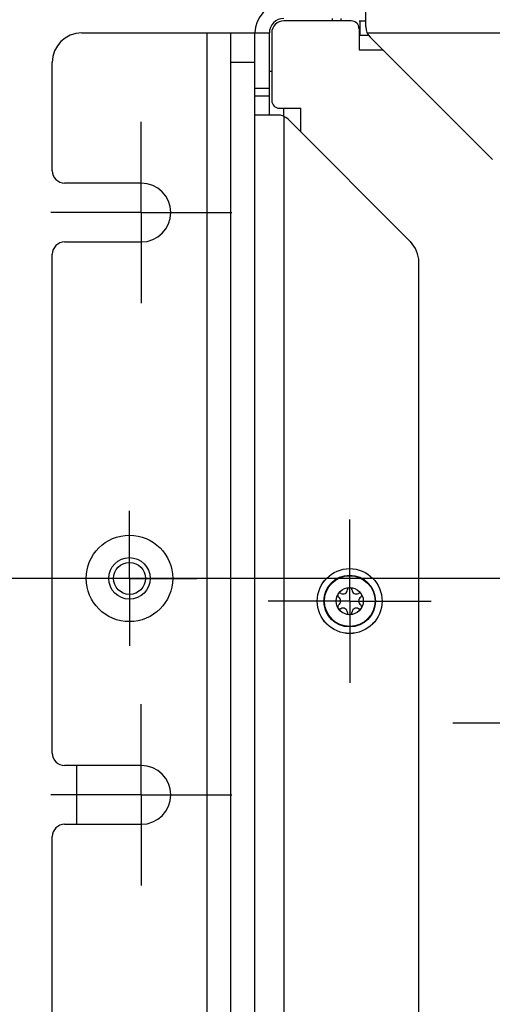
# Model space of a CAD drawing. Header units: inches. Extents: x 0 to 34, y 0 to 22.
# Tile 5 of 55: x 12.8 to 13.8, y 14.2 to 16.2. Entities that reach past the tile are written whole.
import ezdxf

# ---------------------------------------------------------------- set-up
doc = ezdxf.new("R2010")
doc.units = ezdxf.units.IN
doc.header["$LTSCALE"] = 1.87
doc.header["$MEASUREMENT"] = 0
doc.linetypes.add('CENTER', pattern=[0.6, 0.375, -0.075, 0.075, -0.075])
doc.layers.get('0').update_dxf_attribs({"linetype": 'CONTINUOUS'})
for name, color, linetype in [('02___PRT_ALL_AXES', 7, 'CONTINUOUS'), ('COSMETIC', 7, 'CONTINUOUS'), ('DIMENSIONS', 7, 'CONTINUOUS')]:
    doc.layers.add(name, color=color, linetype=linetype)
doc.styles.get("Standard").update_dxf_attribs({"font": 'txt', "width": 0.8})
doc.dimstyles.new('DIMSTYLE_1', dxfattribs={"dimtxt": 0.125, "dimasz": 0.18, "dimexe": 0.125, "dimexo": 0.0625, "dimgap": 0.09, "dimtad": 0, "dimtih": 1, "dimtoh": 1, "dimlfac": 2, "dimzin": 4, "dimdsep": 46, "dimtxsty": 'STANDARD', "dimblk": '_FILLED', "dimblk1": '_FILLED', "dimblk2": '_FILLED', "dimcen": 0.09, "dimadec": 0, "dimazin": 0, "dimtfac": 1, "dimtofl": 0, "dimtmove": 0, "dimatfit": 3, "dimldrblk": '_FILLED', "dimfxl": 1, "dimtolj": 1, "dimtzin": 4, "dimarcsym": 0})

# ---------------------------------------------------------------- blocks, each defined once
blk = doc.blocks.new('*D0')
at = {"layer": 'DIMENSIONS', "color": 2, "linetype": 'CONTINUOUS'}
blk.add_line((14.1504, 15.0521), (12.1914, 15.0521), dxfattribs=at)
at = {"layer": 'DIMENSIONS', "color": 2, "linetype": 'CONTINUOUS', "insert": (12.1289, 15.1146), "char_height": 0.125, "width": 1.725, "attachment_point": 3, "line_spacing_factor": 0.9}
blk.add_mtext('3X 120.00{\\Ftxt.shx;\\W1.000000;\\H0.125000; }[4.724]', dxfattribs=at)
blk = doc.blocks.new('_FILLED')
at = {"color": 0, "linetype": 'BYBLOCK'}
blk.add_solid([(0, 0), (-1, 0.174), (-1, -0.174)], dxfattribs=at)

msp = doc.modelspace()

# ---------------------------------------------------------------- linework, layer by layer
at = {"color": 7, "linetype": 'CONTINUOUS'}
for p, q in [((13.5188, 16.1766), (13.5188, 16.2234)), ((13.4892, 16.1889), (13.3514, 16.1889)), ((13.4499, 16.1939), (13.4499, 16.1889)), ((13.507, 16.1594), (13.507, 16.1889)), ((13.2432, 16.1643), (13.3219, 16.1643)), ((13.2924, 11.873), (13.2924, 16.1643)), ((13.3268, 16.1643), (13.3268, 16.0265)), ((13.505, 16.1732), (13.505, 16.1299)), ((13.5214, 16.1643), (21.7248, 16.1643)), ((13.5243, 16.1594), (13.507, 16.1594)), ((13.7771, 15.906), (13.5274, 16.1557)), ((13.505, 16.1299), (13.5532, 16.1299)), ((13.2924, 16.1043), (13.2432, 16.1043)), ((13.2924, 16.0521), (13.3219, 16.0521)), ((13.2924, 16.0364), (13.3219, 16.0364)), ((13.3426, 16.0108), (13.3859, 16.0108)), ((13.3859, 15.9626), (13.3859, 16.0108)), ((13.3392, 15.997), (13.2924, 15.997)), ((13.3514, 15.9944), (13.3514, 12.1355)), ((13.6097, 15.7387), (13.3601, 15.9884)), ((13.627, 12.4329), (13.627, 15.697)), ((12.9282, 14.6707), (12.9282, 14.5507))]:
    msp.add_line(p, q, dxfattribs=at)
at = {"color": 3, "linetype": 'CONTINUOUS'}
for p, q in [((13.4676, 16.1939), (13.4676, 16.1889)), ((13.5054, 16.1889), (13.5188, 16.1889)), ((12.9389, 16.1643), (13.2432, 16.1643)), ((13.194, 16.1643), (13.194, 11.932)), ((13.2432, 11.932), (13.2432, 16.1643)), ((13.3219, 15.997), (13.3219, 16.1643)), ((12.8789, 15.8832), (12.8789, 16.1043)), ((13.3268, 16.0856), (13.3219, 16.0856)), ((13.3514, 15.9944), (13.3514, 16.0108)), ((13.0606, 15.8582), (12.9039, 15.8582)), ((12.9039, 15.7382), (13.0606, 15.7382)), ((12.8789, 14.6957), (12.8789, 15.7132)), ((13.0606, 14.6707), (12.9039, 14.6707)), ((12.9039, 14.5507), (13.0606, 14.5507)), ((12.8789, 13.5707), (12.8789, 14.5257))]:
    msp.add_line(p, q, dxfattribs=at)
at = {"color": 7, "linetype": 'CONTINUOUS'}
for centre, radius in [((13.0364, 15.0521), 0.0325), ((13.4859, 15.0059), 0.0527), ((13.4859, 15.0059), 0.0517), ((13.4859, 15.0059), 0.0278)]:
    msp.add_circle(centre, radius, dxfattribs=at)
for centre, radius, start, end in [((13.3514, 16.1643), 0.0591, 90, 180), ((13.3514, 16.1643), 0.0246, 90, 180), ((13.4892, 16.1732), 0.0157, 0, 90), ((13.5483, 16.1766), 0.0295, 180, 225), ((13.3426, 16.0265), 0.0157, 180, 270), ((13.3392, 15.9675), 0.0295, 45, 90), ((13.568, 15.697), 0.0591, 0, 45), ((13.4659, 15.0174), 0.00453, 61.6303, 238.3697), ((13.4723, 15.0294), 0.00906, 241.6303, 358.3697), ((13.4859, 15.029), 0.00453, 1.6303, 178.3697), ((13.4995, 15.0294), 0.00906, 181.6303, 298.3697), ((13.5059, 15.0174), 0.00453, 301.6303, 118.3697), ((13.4659, 14.9943), 0.00453, 121.6303, 298.3697), ((13.4587, 15.0059), 0.00906, 301.6303, 58.3697), ((13.5059, 14.9943), 0.00453, 241.6303, 58.3697), ((13.5131, 15.0059), 0.00906, 121.6303, 238.3697), ((13.4723, 14.9824), 0.00906, 1.6303, 118.3697), ((13.4859, 14.9827), 0.00453, 181.6303, 358.3697), ((13.4995, 14.9824), 0.00906, 61.6303, 178.3697)]:
    msp.add_arc(centre, radius, start, end, dxfattribs=at)
at = {"color": 3, "linetype": 'CONTINUOUS'}
for centre, radius, start, end in [((13.3514, 16.1643), 0.0295, 90, 180), ((12.9389, 16.1043), 0.06, 90, 180), ((12.9039, 15.8832), 0.025, 180, 270), ((12.9039, 15.7132), 0.025, 90, 180), ((12.9039, 14.6957), 0.025, 180, 270), ((12.9039, 14.5257), 0.025, 90, 180)]:
    msp.add_arc(centre, radius, start, end, dxfattribs=at)
at = {"layer": '02___PRT_ALL_AXES', "color": 7, "linetype": 'CENTER'}
for p, q in [((13.0606, 15.7982), (13.0606, 15.9832)), ((13.0606, 15.7982), (12.8756, 15.7982)), ((13.0606, 15.7982), (13.0606, 15.6132)), ((13.0606, 15.7982), (13.2456, 15.7982)), ((13.0364, 15.0521), (13.0364, 15.1896)), ((13.4859, 15.0059), (13.4859, 15.1724)), ((13.0364, 15.0521), (12.8989, 15.0521)), ((13.0364, 15.0521), (13.0364, 14.9146)), ((13.0364, 15.0521), (13.1739, 15.0521)), ((13.4859, 15.0059), (13.3194, 15.0059)), ((13.4859, 15.0059), (13.4859, 14.8393)), ((13.4859, 15.0059), (13.6524, 15.0059)), ((13.0606, 14.6107), (13.0606, 14.7957)), ((13.8748, 14.7569), (13.6966, 14.7569)), ((13.0606, 14.6107), (12.8756, 14.6107)), ((13.0606, 14.6107), (13.0606, 14.4257)), ((13.0606, 14.6107), (13.2456, 14.6107))]:
    msp.add_line(p, q, dxfattribs=at)
at = {"layer": '02___PRT_ALL_AXES', "color": 3, "linetype": 'CONTINUOUS'}
msp.add_circle((13.0364, 15.0521), 0.0882, dxfattribs=at)
at = {"layer": '02___PRT_ALL_AXES', "color": 7, "linetype": 'CONTINUOUS'}
for centre, radius in [((13.0364, 15.0521), 0.0423), ((13.4859, 15.0059), 0.0662)]:
    msp.add_circle(centre, radius, dxfattribs=at)
at = {"layer": '02___PRT_ALL_AXES', "color": 3, "linetype": 'CONTINUOUS'}
for centre in [(13.0606, 15.7982), (13.0606, 14.6107)]:
    msp.add_arc(centre, 0.06, 270, 90, dxfattribs=at)
at = {"layer": 'COSMETIC', "color": 7, "linetype": 'CONTINUOUS'}
msp.add_circle((13.4859, 15.0059), 0.0661, dxfattribs=at)

# ---------------------------------------------------------------- dimensions: what is measured, and where the dimension line sits
at = {"layer": 'DIMENSIONS', "color": 2, "linetype": 'CONTINUOUS'}
dim = msp.add_ordinate_dim(feature_location=(14.1504, 15.0521), offset=(-1.959, 0), dtype=0, origin=(18.6777, 12.6899), text='3X <>', dimstyle='DIMSTYLE_1', override={"dimtad": 1, "dimtih": 0, "dimtoh": 0}, dxfattribs=at)
dim.commit()
dim.dimension.update_dxf_attribs({"geometry": '*D0', "text_midpoint": (11.2664, 15.0521)})

doc.saveas('drawing.dxf')
